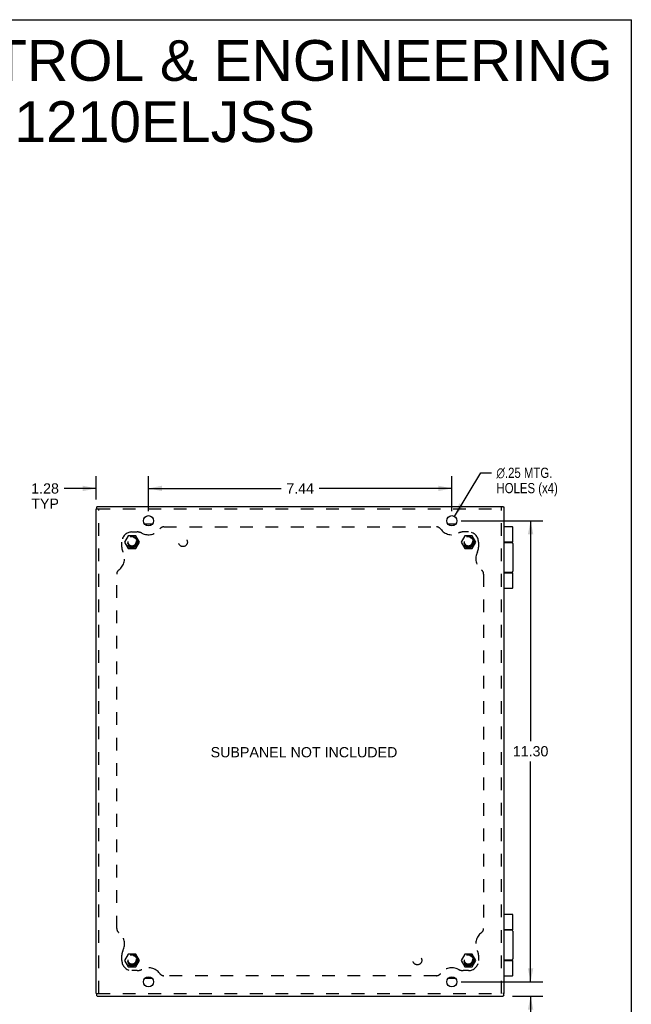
# Model space of a CAD drawing. Header units: inches. Extents: x 0 to 56.7, y 0 to 36.7.
# Tile 8 of 8: x 41.7 to 56.7, y 12.5 to 36.7. Entities that reach past the tile are written whole.
import ezdxf

# ---------------------------------------------------------------- set-up
doc = ezdxf.new("R2010")
doc.units = ezdxf.units.IN
doc.header["$LTSCALE"] = 3.116667
doc.header["$MEASUREMENT"] = 0
doc.linetypes.add('HIDDEN', pattern=[0.2, 0.1, -0.1])
doc.layers.get('0').update_dxf_attribs({"linetype": 'CONTINUOUS'})
for name, color, linetype in [('DEFAULT_2', 8, 'HIDDEN'), ('DIMENSIONS', 7, 'CONTINUOUS'), ('DOOR_ASSEMBLY', 7, 'CONTINUOUS'), ('SUBPANEL', 7, 'CONTINUOUS')]:
    doc.layers.add(name, color=color, linetype=linetype)
doc.styles.get("Standard").update_dxf_attribs({"font": 'arial.ttf'})
doc.styles.add('TEXTSTYLE_1', font='gdt', dxfattribs={"width": 0.8})
doc.dimstyles.new('DIMSTYLE_1', dxfattribs={"dimtxt": 0.25, "dimasz": 0.333333, "dimexe": 0.09, "dimexo": 0.07, "dimgap": 0.0375, "dimtad": 0, "dimtih": 1, "dimtoh": 1, "dimzin": 4, "dimdsep": 46, "dimtxsty": 'Standard', "dimblk": '_FILLED', "dimblk1": '_FILLED', "dimblk2": '_FILLED', "dimcen": 0.09, "dimadec": 3, "dimazin": 1, "dimtfac": 1, "dimtdec": 3, "dimtofl": 0, "dimtmove": 0, "dimatfit": 3, "dimldrblk": '_FILLED', "dimfxl": 0, "dimtolj": 1, "dimtzin": 4, "dimarcsym": 0})
doc.dimstyles.new('DIMSTYLE_2', dxfattribs={"dimtxt": 0.25, "dimasz": 0.333333, "dimexe": 0.09, "dimexo": 0.07, "dimgap": 0.09, "dimtad": 0, "dimtih": 1, "dimtoh": 1, "dimzin": 4, "dimdsep": 46, "dimtxsty": 'Standard', "dimblk": '_FILLED', "dimblk1": '_FILLED', "dimblk2": '_FILLED', "dimcen": 0.09, "dimadec": 3, "dimazin": 1, "dimtfac": 1, "dimtdec": 3, "dimtofl": 0, "dimtmove": 0, "dimatfit": 1, "dimldrblk": '_FILLED', "dimfxl": 0, "dimtolj": 1, "dimtzin": 4, "dimarcsym": 0})

# ---------------------------------------------------------------- blocks, each defined once
blk = doc.blocks.new('_FILLED')
at = {"color": 0, "linetype": 'ByBlock'}
blk.add_solid([(0, 0), (-1, 0.2), (-1, -0.2)], dxfattribs=at)
blk = doc.blocks.new('*D1')
at = {"layer": 'DIMENSIONS', "color": 2, "linetype": 'Continuous'}
for p, q in [((44.825, 24.62), (44.825, 25.479)), ((52.263, 24.62), (52.263, 25.479)), ((44.825, 25.179), (48.079, 25.179)), ((52.263, 25.179), (49.009, 25.179))]:
    blk.add_line(p, q, dxfattribs=at)
at = {"layer": 'DIMENSIONS', "color": 2, "linetype": 'Continuous', "xscale": 0.3333333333, "yscale": 0.3333333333, "zscale": 0.3333333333, "rotation": 180}
blk.add_blockref('_FILLED', (44.825, 25.179), dxfattribs=at)
at = {"layer": 'DIMENSIONS', "color": 2, "linetype": 'Continuous', "xscale": 0.3333333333, "yscale": 0.3333333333, "zscale": 0.3333333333}
blk.add_blockref('_FILLED', (52.263, 25.179), dxfattribs=at)
at = {"layer": 'DIMENSIONS', "color": 2, "linetype": 'Continuous', "insert": (48.544, 25.304), "char_height": 0.25, "width": 0.67937, "attachment_point": 2, "line_spacing_factor": 0.9}
blk.add_mtext('7.44', dxfattribs=at)
blk = doc.blocks.new('*D2')
at = {"layer": 'DIMENSIONS', "color": 2, "linetype": 'Continuous'}
for p, q in [((52.328, 24.494), (52.978, 25.562)), ((52.978, 25.562), (53.234, 25.562))]:
    blk.add_line(p, q, dxfattribs=at)
at = {"layer": 'DIMENSIONS', "color": 2, "linetype": 'Continuous', "xscale": 0.3333333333, "yscale": 0.3333333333, "zscale": 0.3333333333, "rotation": 238.6798766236}
blk.add_blockref('_FILLED', (52.328, 24.494), dxfattribs=at)
at = {"layer": 'DIMENSIONS', "color": 2, "linetype": 'Continuous', "insert": (53.359, 25.687), "char_height": 0.25, "width": 1.88011, "attachment_point": 1, "line_spacing_factor": 0.9, "style": 'TEXTSTYLE_1'}
blk.add_mtext('{\\fgdt;n}\\fArial;.25 MTG.\\PHOLES (x4)', dxfattribs=at)
blk = doc.blocks.new('*D3')
at = {"layer": 'DIMENSIONS', "color": 2, "linetype": 'Continuous'}
for p, q in [((52.496, 24.387), (54.496, 24.387)), ((54.196, 24.387), (54.196, 18.987)), ((54.196, 13.087), (54.196, 18.487)), ((52.621, 13.087), (54.496, 13.087))]:
    blk.add_line(p, q, dxfattribs=at)
at = {"layer": 'DIMENSIONS', "color": 2, "linetype": 'Continuous', "xscale": 0.3333333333, "yscale": 0.3333333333, "zscale": 0.3333333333}
for p, rotation in [((54.196, 24.387), 90), ((54.196, 13.087), 270)]:
    blk.add_blockref('_FILLED', p, dxfattribs=dict(at, rotation=rotation))
at = {"layer": 'DIMENSIONS', "color": 2, "linetype": 'Continuous', "insert": (54.196, 18.862), "char_height": 0.25, "width": 0.87361, "attachment_point": 2, "line_spacing_factor": 0.9}
blk.add_mtext('11.30', dxfattribs=at)
blk = doc.blocks.new('*D4')
at = {"layer": 'DIMENSIONS', "color": 2, "linetype": 'Continuous'}
for p, q in [((54.196, 13.087), (54.196, 13.753)), ((52.496, 13.087), (54.496, 13.087)), ((53.749, 12.737), (54.496, 12.737)), ((54.196, 12.737), (54.196, 11.94)), ((54.196, 11.94), (54.488, 11.94))]:
    blk.add_line(p, q, dxfattribs=at)
at = {"layer": 'DIMENSIONS', "color": 2, "linetype": 'Continuous', "xscale": 0.3333333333, "yscale": 0.3333333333, "zscale": 0.3333333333}
for p, rotation in [((54.196, 13.087), 270), ((54.196, 12.737), 90)]:
    blk.add_blockref('_FILLED', p, dxfattribs=dict(at, rotation=rotation))
at = {"layer": 'DIMENSIONS', "color": 2, "linetype": 'Continuous', "insert": (54.613, 12.065), "char_height": 0.25, "width": 0.67751, "attachment_point": 1, "line_spacing_factor": 0.9}
blk.add_mtext('.35\\PTYP', dxfattribs=at)
blk = doc.blocks.new('*D5')
at = {"layer": 'DIMENSIONS', "color": 2, "linetype": 'Continuous'}
for p, q in [((43.544, 24.907), (43.544, 25.479)), ((44.825, 24.62), (44.825, 25.479)), ((43.544, 25.179), (42.752, 25.179)), ((44.825, 25.179), (45.492, 25.179))]:
    blk.add_line(p, q, dxfattribs=at)
at = {"layer": 'DIMENSIONS', "color": 2, "linetype": 'Continuous', "xscale": 0.3333333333, "yscale": 0.3333333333, "zscale": 0.3333333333}
blk.add_blockref('_FILLED', (43.544, 25.179), dxfattribs=at)
at = {"layer": 'DIMENSIONS', "color": 2, "linetype": 'Continuous', "xscale": 0.3333333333, "yscale": 0.3333333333, "zscale": 0.3333333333, "rotation": 180}
blk.add_blockref('_FILLED', (44.825, 25.179), dxfattribs=at)
at = {"layer": 'DIMENSIONS', "color": 2, "linetype": 'Continuous', "insert": (42.627, 25.304), "char_height": 0.25, "width": 0.67937, "attachment_point": 3, "line_spacing_factor": 0.9}
blk.add_mtext('1.28\\PTYP', dxfattribs=at)

msp = doc.modelspace()

# ---------------------------------------------------------------- linework, layer by layer
at = {"color": 7, "linetype": 'Continuous'}
for p, q in [((0, 36.667), (56.667, 36.667)), ((56.667, 0), (56.667, 36.667)), ((43.544, 24.677), (43.573, 24.677)), ((43.552, 24.718), (43.552, 24.677)), ((53.484, 24.737), (53.484, 24.708)), ((53.525, 24.729), (53.484, 24.729)), ((44.914, 24.299), (44.736, 24.299)), ((52.352, 24.299), (52.174, 24.299)), ((53.548, 14.365), (53.544, 14.365)), ((53.548, 14.109), (53.548, 14.365)), ((53.548, 14.109), (53.544, 14.109)), ((44.736, 13.174), (44.914, 13.174)), ((52.174, 13.174), (52.352, 13.174)), ((43.544, 12.797), (43.573, 12.797)), ((43.552, 12.797), (43.552, 12.756)), ((53.544, 12.797), (53.516, 12.797)), ((53.536, 12.756), (53.536, 12.797))]:
    msp.add_line(p, q, dxfattribs=at)
at = {"color": 3, "linetype": 'Continuous'}
for p, q in [((43.544, 12.797), (43.544, 24.677)), ((43.564, 24.737), (43.564, 24.736)), ((43.564, 24.737), (53.484, 24.737)), ((43.564, 24.736), (43.564, 24.736)), ((53.544, 24.716), (53.543, 24.716)), ((53.543, 24.716), (53.543, 24.716)), ((53.544, 12.797), (53.544, 24.716)), ((43.564, 12.737), (43.564, 12.738)), ((43.564, 12.737), (53.524, 12.737)), ((43.564, 12.737), (43.564, 12.737)), ((53.524, 12.737), (53.524, 12.738)), ((53.524, 12.737), (53.524, 12.737))]:
    msp.add_line(p, q, dxfattribs=at)
for points in [[(43.552, 24.718), (43.552, 24.719), (43.552, 24.72), (43.553, 24.721), (43.553, 24.722), (43.554, 24.723), (43.554, 24.724), (43.555, 24.725), (43.556, 24.725)], [(43.564, 24.736), (43.564, 24.735), (43.564, 24.735), (43.563, 24.734), (43.563, 24.733), (43.562, 24.732), (43.561, 24.731), (43.56, 24.73), (43.559, 24.729), (43.558, 24.728), (43.557, 24.727), (43.556, 24.725)], [(53.525, 24.729), (53.526, 24.728), (53.527, 24.728), (53.528, 24.728), (53.529, 24.728), (53.53, 24.727), (53.531, 24.727), (53.532, 24.726), (53.533, 24.725)], [(53.543, 24.716), (53.543, 24.717), (53.542, 24.717), (53.541, 24.717), (53.54, 24.718), (53.54, 24.719), (53.539, 24.719), (53.537, 24.72), (53.536, 24.721), (53.535, 24.723), (53.534, 24.724), (53.533, 24.725)], [(43.552, 12.756), (43.552, 12.755), (43.552, 12.754), (43.553, 12.753), (43.553, 12.752), (43.554, 12.751), (43.554, 12.75), (43.555, 12.749), (43.556, 12.748)], [(43.564, 12.738), (43.564, 12.738), (43.564, 12.739), (43.563, 12.74), (43.563, 12.74), (43.562, 12.741), (43.561, 12.742), (43.56, 12.743), (43.559, 12.744), (43.558, 12.746), (43.557, 12.747), (43.556, 12.748)], [(53.524, 12.738), (53.524, 12.738), (53.524, 12.739), (53.525, 12.74), (53.525, 12.74), (53.526, 12.741), (53.527, 12.742), (53.528, 12.743), (53.529, 12.744), (53.53, 12.746), (53.531, 12.747), (53.532, 12.748)], [(53.536, 12.756), (53.536, 12.755), (53.536, 12.754), (53.535, 12.753), (53.535, 12.752), (53.534, 12.751), (53.534, 12.75), (53.533, 12.749), (53.532, 12.748)]]:
    msp.add_lwpolyline(points, dxfattribs=at)
for centre in [(44.825, 24.387), (52.263, 24.387), (44.825, 13.087), (52.263, 13.087)]:
    msp.add_circle(centre, 0.125, dxfattribs=at)
at = {"layer": 'DEFAULT_2', "color": 8, "linetype": 'HIDDEN'}
for p, q in [((43.573, 24.677), (53.484, 24.677)), ((43.604, 12.797), (43.604, 24.677)), ((53.484, 12.797), (53.484, 24.708)), ((44.329, 24.018), (44.239, 23.862)), ((44.509, 24.018), (44.329, 24.018)), ((44.599, 23.862), (44.509, 24.018)), ((52.579, 24.018), (52.489, 23.862)), ((52.759, 24.018), (52.579, 24.018)), ((52.849, 23.862), (52.759, 24.018)), ((44.239, 23.862), (44.329, 23.706)), ((44.329, 23.706), (44.509, 23.706)), ((44.509, 23.706), (44.599, 23.862)), ((52.489, 23.862), (52.579, 23.706)), ((52.579, 23.706), (52.759, 23.706)), ((52.759, 23.706), (52.849, 23.862)), ((44.329, 13.768), (44.239, 13.612)), ((44.509, 13.768), (44.329, 13.768)), ((44.599, 13.612), (44.509, 13.768)), ((52.579, 13.768), (52.489, 13.612)), ((52.759, 13.768), (52.579, 13.768)), ((52.849, 13.612), (52.759, 13.768)), ((44.239, 13.612), (44.329, 13.456)), ((44.509, 13.456), (44.599, 13.612)), ((52.489, 13.612), (52.579, 13.456)), ((52.759, 13.456), (52.849, 13.612)), ((44.329, 13.456), (44.509, 13.456)), ((52.579, 13.456), (52.759, 13.456)), ((43.573, 12.797), (53.516, 12.797))]:
    msp.add_line(p, q, dxfattribs=at)
for centre, radius in [((44.419, 23.862), 0.142), ((44.419, 23.862), 0.14), ((44.419, 23.862), 0.105), ((44.419, 23.862), 0.095), ((52.669, 23.862), 0.142), ((52.669, 23.862), 0.14), ((52.669, 23.862), 0.105), ((52.669, 23.862), 0.095), ((44.419, 13.612), 0.142), ((44.419, 13.612), 0.14), ((44.419, 13.612), 0.105), ((44.419, 13.612), 0.095), ((52.669, 13.612), 0.142), ((52.669, 13.612), 0.14), ((52.669, 13.612), 0.105), ((52.669, 13.612), 0.095)]:
    msp.add_circle(centre, radius, dxfattribs=at)
at = {"layer": 'DOOR_ASSEMBLY', "color": 7, "linetype": 'Continuous'}
for p, q in [((53.751, 24.237), (53.544, 24.237)), ((53.764, 23.862), (53.764, 24.224)), ((53.764, 23.862), (53.544, 23.862)), ((53.544, 23.857), (53.734, 23.857)), ((53.685, 23.862), (53.685, 23.857)), ((53.764, 23.827), (53.764, 23.147)), ((53.734, 23.117), (53.544, 23.117)), ((53.544, 23.112), (53.764, 23.112)), ((53.685, 23.117), (53.685, 23.112)), ((53.764, 22.75), (53.764, 23.112)), ((53.544, 22.737), (53.751, 22.737)), ((53.751, 14.737), (53.544, 14.737)), ((53.764, 14.362), (53.764, 14.724)), ((53.764, 14.362), (53.548, 14.362)), ((53.548, 14.357), (53.734, 14.357)), ((53.685, 14.362), (53.685, 14.357)), ((53.764, 14.327), (53.764, 13.647)), ((53.734, 13.617), (53.544, 13.617)), ((53.544, 13.612), (53.764, 13.612)), ((53.685, 13.617), (53.685, 13.612)), ((53.764, 13.25), (53.764, 13.612)), ((53.544, 13.237), (53.751, 13.237))]:
    msp.add_line(p, q, dxfattribs=at)
for points in [[(53.695, 23.862), (53.694, 23.862), (53.693, 23.862), (53.693, 23.862), (53.692, 23.862), (53.692, 23.862), (53.691, 23.862), (53.691, 23.862), (53.69, 23.862), (53.69, 23.861), (53.689, 23.861), (53.689, 23.861), (53.688, 23.861), (53.688, 23.861), (53.688, 23.861), (53.687, 23.861), (53.687, 23.861), (53.687, 23.861), (53.686, 23.861), (53.686, 23.861), (53.686, 23.861), (53.685, 23.86), (53.685, 23.86), (53.685, 23.86), (53.685, 23.86)], [(53.685, 23.113), (53.685, 23.113), (53.685, 23.113), (53.685, 23.113), (53.686, 23.113), (53.686, 23.113), (53.686, 23.113), (53.687, 23.113), (53.687, 23.113), (53.687, 23.112), (53.688, 23.112), (53.688, 23.112), (53.688, 23.112), (53.689, 23.112), (53.689, 23.112), (53.69, 23.112), (53.69, 23.112), (53.691, 23.112), (53.691, 23.112), (53.692, 23.112), (53.692, 23.112), (53.693, 23.112), (53.693, 23.112), (53.694, 23.112), (53.695, 23.112)], [(53.695, 14.362), (53.694, 14.362), (53.693, 14.362), (53.693, 14.362), (53.692, 14.362), (53.692, 14.362), (53.691, 14.362), (53.691, 14.362), (53.69, 14.362), (53.69, 14.361), (53.689, 14.361), (53.689, 14.361), (53.688, 14.361), (53.688, 14.361), (53.688, 14.361), (53.687, 14.361), (53.687, 14.361), (53.687, 14.361), (53.686, 14.361), (53.686, 14.361), (53.686, 14.361), (53.685, 14.36), (53.685, 14.36), (53.685, 14.36), (53.685, 14.36)], [(53.685, 13.613), (53.685, 13.613), (53.685, 13.613), (53.685, 13.613), (53.686, 13.613), (53.686, 13.613), (53.686, 13.613), (53.687, 13.613), (53.687, 13.613), (53.687, 13.612), (53.688, 13.612), (53.688, 13.612), (53.688, 13.612), (53.689, 13.612), (53.689, 13.612), (53.69, 13.612), (53.69, 13.612), (53.691, 13.612), (53.691, 13.612), (53.692, 13.612), (53.692, 13.612), (53.693, 13.612), (53.693, 13.612), (53.694, 13.612), (53.695, 13.612)]]:
    msp.add_lwpolyline(points, dxfattribs=at)
for centre, radius, start, end in [((53.751, 24.224), 0.013, 0, 90), ((53.734, 23.827), 0.03, 0, 90), ((53.734, 23.147), 0.03, 270, 360), ((53.751, 22.75), 0.013, 270, 360), ((53.751, 14.724), 0.013, 0, 90), ((53.734, 14.327), 0.03, 0, 90), ((53.734, 13.647), 0.03, 270, 360), ((53.751, 13.25), 0.013, 270, 360)]:
    msp.add_arc(centre, radius, start, end, dxfattribs=at)
at = {"layer": 'SUBPANEL', "color": 8, "linetype": 'HIDDEN'}
for p, q in [((45.202, 24.237), (51.886, 24.237)), ((44.419, 24.112), (44.544, 24.112)), ((52.669, 24.112), (52.544, 24.112)), ((44.169, 23.737), (44.169, 23.862)), ((52.919, 23.862), (52.919, 23.737)), ((44.044, 14.395), (44.044, 23.079)), ((53.044, 23.079), (53.044, 14.395)), ((44.169, 13.612), (44.169, 13.737)), ((52.919, 13.737), (52.919, 13.612)), ((44.544, 13.362), (44.419, 13.362)), ((52.669, 13.362), (52.544, 13.362)), ((51.886, 13.237), (45.202, 13.237))]:
    msp.add_line(p, q, dxfattribs=at)
for centre, radius in [((44.419, 23.862), 0.125), ((45.669, 23.862), 0.109), ((52.669, 23.862), 0.125), ((44.419, 13.612), 0.125), ((51.419, 13.612), 0.109), ((52.669, 13.612), 0.125)]:
    msp.add_circle(centre, radius, dxfattribs=at)
for centre, radius, start, end in [((44.822, 24.387), 0.344, 242.1089, 324.1013), ((45.202, 24.112), 0.125, 90, 144.1013), ((51.886, 24.112), 0.125, 35.8987, 90), ((52.266, 24.387), 0.344, 215.8987, 297.8911), ((44.419, 23.862), 0.25, 90, 180), ((44.544, 23.862), 0.25, 62.1089, 90), ((52.544, 23.862), 0.25, 90, 117.8911), ((52.669, 23.862), 0.25, 0, 90), ((44.419, 23.737), 0.25, 180, 207.8911), ((52.669, 23.737), 0.25, 332.1089, 360), ((43.894, 23.459), 0.344, 305.8987, 27.8911), ((53.194, 23.459), 0.344, 152.1089, 234.1013), ((44.169, 23.079), 0.125, 125.8987, 180), ((52.919, 23.079), 0.125, 0, 54.1013), ((44.169, 14.395), 0.125, 180, 234.1013), ((43.894, 14.015), 0.344, 332.1089, 54.1013), ((53.194, 14.015), 0.344, 125.8987, 207.8911), ((52.919, 14.395), 0.125, 305.8987, 360), ((44.419, 13.737), 0.25, 152.1089, 180), ((52.669, 13.737), 0.25, 0, 27.8911), ((44.419, 13.612), 0.25, 180, 270), ((52.669, 13.612), 0.25, 270, 360), ((44.544, 13.612), 0.25, 270, 297.8911), ((44.822, 13.087), 0.344, 35.8987, 117.8911), ((45.202, 13.362), 0.125, 215.8987, 270), ((51.886, 13.362), 0.125, 270, 324.1013), ((52.266, 13.087), 0.344, 62.1089, 144.1013), ((52.544, 13.612), 0.25, 242.1089, 270)]:
    msp.add_arc(centre, radius, start, end, dxfattribs=at)

# ---------------------------------------------------------------- texts
at = {"layer": 'DIMENSIONS', "color": 2, "linetype": 'Continuous', "attachment_point": 2, "line_spacing_factor": 0.9}
for s, insert, char_height, width in [('SAGINAW CONTROL & ENGINEERING\\PSCE-1210ELJSS', (43.553, 36.168), 1, 25.25651), ('SUBPANEL NOT INCLUDED', (48.638, 18.839), 0.25, 4.57156)]:
    msp.add_mtext(s, dxfattribs=dict(at, insert=insert, char_height=char_height, width=width))

# ---------------------------------------------------------------- dimensions: what is measured, and where the dimension line sits
at = {"layer": 'DIMENSIONS', "color": 2, "linetype": 'Continuous'}
dim = msp.add_diameter_dim_2p(p1=(52.328, 24.494), p2=(52.198, 24.28), text='%%c<> MTG.\\PHOLES (x4)', dimstyle='DIMSTYLE_2', override={"dimpost": '<>'}, dxfattribs=at)
dim.commit()
dim.dimension.update_dxf_attribs({"geometry": '*D2', "text_midpoint": (54.299, 25.375), "dimtype": 163})
dim = msp.add_linear_dim(base=(44.825, 25.179), p1=(43.544, 25.549), p2=(44.825, 24.55), text='<>\\PTYP', dimstyle='DIMSTYLE_1', dxfattribs=at)
dim.commit()
dim.dimension.update_dxf_attribs({"geometry": '*D5', "text_midpoint": (42.287, 24.992), "dimtype": 160})
dim = msp.add_linear_dim(base=(52.263, 25.179), p1=(44.825, 24.55), p2=(52.263, 24.55), dimstyle='DIMSTYLE_1', dxfattribs=at)
dim.commit()
dim.dimension.update_dxf_attribs({"geometry": '*D1', "text_midpoint": (48.544, 25.179), "dimtype": 160})
dim = msp.add_linear_dim(base=(54.196, 13.087), p1=(52.426, 24.387), p2=(52.551, 13.087), angle=270, dimstyle='DIMSTYLE_1', dxfattribs=at)
dim.commit()
dim.dimension.update_dxf_attribs({"geometry": '*D3', "text_midpoint": (54.207, 18.735), "dimtype": 160})
dim = msp.add_linear_dim(base=(54.196, 13.087), p1=(53.679, 12.737), p2=(52.426, 13.087), angle=90, text='<>\\PTYP', dimstyle='DIMSTYLE_1', dxfattribs=at)
dim.commit()
dim.dimension.update_dxf_attribs({"geometry": '*D4', "text_midpoint": (54.952, 11.752), "dimtype": 160})

doc.saveas('drawing.dxf')
